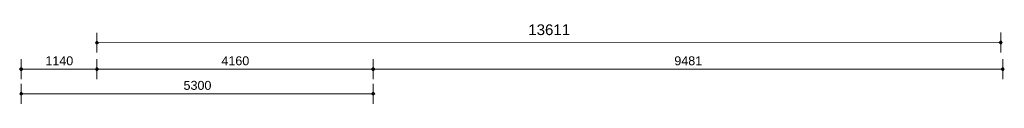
# Model space of a CAD drawing. Extents: x -294884 to 286267, y 0 to 1429765.
# Tile 139 of 178: x -93380 to -78552, y 1120135 to 1121331. Entities that reach past the tile are written whole.
import ezdxf

# ---------------------------------------------------------------- set-up
doc = ezdxf.new("R2010")
doc.units = 0
doc.header["$MEASUREMENT"] = 0
for name, color, linetype in [('A-0030-STRAMIEN', 1, 'Continuous'), ('A-0038-STR-MAATLIJN', 1, 'Continuous'), ('A-1130-TXT+MT-BE', 1, 'Continuous')]:
    doc.layers.add(name, color=color, linetype=linetype)
doc.dimstyles.new('@D00GM', dxfattribs={"dimtxt": 135, "dimasz": 1, "dimexe": 0.18, "dimexo": 0.0625, "dimgap": 13.5, "dimtad": 1, "dimdec": 0, "dimzin": 0, "dimdsep": 46, "dimtxsty": 'Standard', "dimblk": '^SD00____100_10', "dimcen": 0.09, "dimse1": 1, "dimse2": 1, "dimclrd": 1, "dimadec": 0, "dimazin": 0, "dimtfac": 1, "dimtdec": 4, "dimtmove": 0, "dimatfit": 3, "dimfxl": 0, "dimtolj": 1, "dimtzin": 0, "dimlwd": 13, "dimarcsym": 0})

# ---------------------------------------------------------------- blocks, each defined once
blk = doc.blocks.new('*D')
at = {"color": 1, "linetype": 'Continuous', "lineweight": 13}
for points in [[(62927, 114665), (63143, 119960)], [(63293, 119954), (62993, 119966)], [(79682, 118845), (79383, 118875)], [(79499, 118522), (79533, 118860)], [(78427, 113303), (78957, 118577)], [(79106, 118562), (78808, 118592)], [(79148, 115040), (79499, 118522)], [(79648, 118507), (79349, 118537)], [(79648, 118507), (79349, 118537)], [(78968, 113249), (79148, 115040)], [(79298, 115025), (78999, 115055)], [(79298, 115025), (78999, 115055)], [(63077, 114659), (62777, 114671)], [(78576, 113288), (78278, 113318)], [(79118, 113234), (78819, 113264)], [(79118, 113234), (78819, 113264)], [(78934, 112910), (78968, 113249)], [(79084, 112895), (78785, 112925)], [(-122398, 58428), (-122398, 58128)], [(-117098, 58425), (-117098, 58125)], [(-117098, 58275), (-122398, 58278)], [(26619, -2220), (26619, -1920)], [(26619, -2220), (26619, -1920)], [(31919, -2220), (31919, -1920)], [(31919, -2220), (31919, -1920)], [(26619, -2070), (31919, -2070)], [(26619, -2070), (31919, -2070)], [(117098, -58425), (117098, -58125)], [(122398, -58428), (122398, -58128)], [(117098, -58275), (122398, -58278)]]:
    blk.add_lwpolyline(points, dxfattribs=at)
at = {"color": 7, "linetype": 'Continuous', "lineweight": 18}
for points in [[(63166, 119959), (63144, 119983), (63120, 119961), (63142, 119937)], [(79555, 118858), (79535, 118883), (79510, 118863), (79530, 118838)], [(78980, 118574), (78960, 118599), (78934, 118579), (78955, 118554)], [(79521, 118520), (79501, 118545), (79476, 118524), (79496, 118499)], [(79521, 118520), (79501, 118545), (79476, 118524), (79496, 118499)], [(79171, 115037), (79151, 115063), (79126, 115042), (79146, 115017)], [(79171, 115037), (79151, 115063), (79126, 115042), (79146, 115017)], [(62950, 114664), (62928, 114688), (62904, 114666), (62926, 114642)], [(78450, 113301), (78429, 113326), (78404, 113305), (78425, 113280)], [(78991, 113246), (78971, 113272), (78945, 113251), (78966, 113226)], [(78991, 113246), (78971, 113272), (78945, 113251), (78966, 113226)], [(78957, 112908), (78937, 112933), (78911, 112913), (78932, 112888)], [(-122398, 58301), (-122421, 58278), (-122398, 58255), (-122375, 58278)], [(-117098, 58298), (-117121, 58275), (-117098, 58252), (-117075, 58275)], [(26619, -2093), (26642, -2070), (26619, -2047), (26596, -2070)], [(26619, -2093), (26642, -2070), (26619, -2047), (26596, -2070)], [(31919, -2093), (31942, -2070), (31919, -2047), (31896, -2070)], [(31919, -2093), (31942, -2070), (31919, -2047), (31896, -2070)], [(117098, -58298), (117121, -58275), (117098, -58252), (117075, -58275)], [(122398, -58301), (122421, -58278), (122398, -58255), (122375, -58278)]]:
    blk.add_lwpolyline(points, close=True, dxfattribs=at)
at = {"layer": 'A-0030-STRAMIEN', "color": 1, "linetype": 'Continuous', "lineweight": 13}
for points in [[(139855, 104285), (140818, 109496)], [(140965, 109469), (140670, 109524)], [(140003, 104257), (139708, 104312)], [(150193, -2166), (150193, -1866)], [(155493, -2166), (155493, -1866)], [(150193, -2016), (155493, -2016)], [(162027, -30782), (162027, -31082)], [(167327, -30782), (167327, -31082)], [(167327, -30932), (162027, -30932)]]:
    blk.add_lwpolyline(points, dxfattribs=at)
at = {"layer": 'A-0030-STRAMIEN', "color": 7, "linetype": 'Continuous', "lineweight": 18}
for points in [[(140840, 109492), (140822, 109519), (140795, 109501), (140814, 109474)], [(139878, 104280), (139859, 104307), (139833, 104289), (139851, 104262)], [(150193, -2039), (150216, -2016), (150193, -1993), (150170, -2016)], [(155493, -2039), (155516, -2016), (155493, -1993), (155470, -2016)], [(162027, -30909), (162004, -30932), (162027, -30955), (162050, -30932)], [(167327, -30909), (167304, -30932), (167327, -30955), (167350, -30932)]]:
    blk.add_lwpolyline(points, close=True, dxfattribs=at)
at = {"layer": 'A-0038-STR-MAATLIJN', "color": 1, "linetype": 'Continuous', "lineweight": 13}
for points in [[(54211, 116191), (54774, 129790)], [(54924, 129784), (54624, 129797)], [(93531, 103792), (95230, 122696)], [(95379, 122683), (95080, 122709)], [(54361, 116185), (54061, 116197)], [(132939, 106441), (134733, 116156)], [(134881, 116129), (134586, 116184)], [(141660, 114881), (141365, 114935)], [(140523, 109551), (141512, 114908)], [(139716, 105182), (140523, 109551)], [(140670, 109524), (140375, 109578)], [(140670, 109524), (140375, 109578)], [(133086, 106414), (132791, 106468)], [(139560, 104339), (139716, 105182)], [(139863, 105155), (139568, 105209)], [(139863, 105155), (139568, 105209)], [(139708, 104312), (139413, 104366)], [(93680, 103778), (93382, 103805)], [(58982, 102621), (58994, 102921)], [(58988, 102771), (64711, 102534)], [(64705, 102384), (64717, 102684)], [(136364, 96015), (136419, 96310)], [(136392, 96163), (141960, 95134)], [(141932, 94987), (141987, 95282)], [(98404, 84548), (98430, 84847)], [(98417, 84697), (105364, 84073)], [(105351, 83924), (105378, 84222)], [(27759, -1151), (27759, -1451)], [(41370, -1148), (41370, -1448)], [(80074, -1152), (80074, -1452)], [(99055, -1148), (99055, -1448)], [(151050, -1420), (151050, -1120)], [(160941, -1420), (160941, -1120)], [(41370, -1298), (27759, -1301)], [(99055, -1298), (80074, -1302)], [(151050, -1270), (160941, -1270)], [(150193, -1866), (150193, -1566)], [(151050, -1866), (151050, -1566)], [(151050, -1866), (151050, -1566)], [(155493, -1866), (155493, -1566)], [(155493, -1866), (155493, -1566)], [(160941, -1866), (160941, -1566)], [(150193, -1716), (151050, -1716)], [(151050, -1716), (155493, -1716)], [(155493, -1716), (160941, -1716)], [(163921, -1933), (163921, -1633)], [(167496, -1933), (167496, -1633)], [(85620, -2081), (85620, -1781)], [(85620, -2081), (85620, -1781)], [(163921, -1783), (167496, -1783)], [(87964, -2761), (87964, -2461)], [(89764, -2761), (89764, -2461)], [(89764, -2761), (89764, -2461)], [(93264, -2761), (93264, -2461)], [(87964, -2611), (89764, -2611)], [(89764, -2611), (93264, -2611)], [(16419, -29459), (16419, -29759)], [(30030, -29462), (30030, -29762)], [(85801, -29491), (85801, -29791)], [(104781, -29495), (104781, -29795)], [(16419, -29609), (30030, -29612)], [(85801, -29641), (104781, -29645)], [(156589, -30203), (156589, -29903)], [(166470, -30203), (166470, -29903)], [(166470, -30053), (156589, -30053)], [(91591, -30907), (91591, -30607)], [(95091, -30907), (95091, -30607)], [(95091, -30907), (95091, -30607)], [(96891, -30907), (96891, -30607)], [(95091, -30757), (91591, -30757)], [(96891, -30757), (95091, -30757)]]:
    blk.add_lwpolyline(points, dxfattribs=at)
at = {"layer": 'A-0038-STR-MAATLIJN', "color": 7, "linetype": 'Continuous', "lineweight": 18}
for points in [[(54797, 129790), (54775, 129813), (54751, 129791), (54773, 129768)], [(95253, 122694), (95232, 122719), (95207, 122698), (95228, 122673)], [(54234, 116190), (54212, 116214), (54188, 116192), (54210, 116168)], [(134756, 116152), (134737, 116179), (134711, 116161), (134729, 116134)], [(141535, 114904), (141516, 114930), (141490, 114912), (141508, 114885)], [(140545, 109547), (140527, 109574), (140500, 109555), (140519, 109528)], [(140545, 109547), (140527, 109574), (140500, 109555), (140519, 109528)], [(132961, 106437), (132943, 106463), (132916, 106445), (132934, 106418)], [(139738, 105178), (139720, 105205), (139693, 105186), (139712, 105159)], [(139738, 105178), (139720, 105205), (139693, 105186), (139712, 105159)], [(139583, 104335), (139564, 104362), (139538, 104343), (139556, 104317)], [(93554, 103790), (93533, 103815), (93508, 103794), (93529, 103769)], [(58987, 102748), (59011, 102770), (58989, 102794), (58965, 102772)], [(64710, 102511), (64734, 102533), (64712, 102557), (64688, 102535)], [(136387, 96140), (136414, 96158), (136396, 96185), (136369, 96167)], [(141956, 95112), (141982, 95130), (141964, 95157), (141937, 95138)], [(98415, 84674), (98440, 84695), (98419, 84720), (98394, 84699)], [(105362, 84050), (105387, 84071), (105366, 84096), (105342, 84075)], [(27759, -1278), (27736, -1301), (27759, -1324), (27782, -1301)], [(41370, -1275), (41347, -1298), (41370, -1321), (41393, -1298)], [(80074, -1279), (80051, -1302), (80074, -1325), (80097, -1302)], [(99055, -1275), (99032, -1298), (99055, -1321), (99078, -1298)], [(151050, -1293), (151073, -1270), (151050, -1247), (151027, -1270)], [(160941, -1293), (160964, -1270), (160941, -1247), (160918, -1270)], [(150193, -1739), (150216, -1716), (150193, -1693), (150170, -1716)], [(151050, -1739), (151073, -1716), (151050, -1693), (151027, -1716)], [(151050, -1739), (151073, -1716), (151050, -1693), (151027, -1716)], [(155493, -1739), (155516, -1716), (155493, -1693), (155470, -1716)], [(155493, -1739), (155516, -1716), (155493, -1693), (155470, -1716)], [(160941, -1739), (160964, -1716), (160941, -1693), (160918, -1716)], [(163921, -1806), (163944, -1783), (163921, -1760), (163898, -1783)], [(167496, -1806), (167519, -1783), (167496, -1760), (167473, -1783)], [(85620, -1954), (85643, -1931), (85620, -1908), (85597, -1931)], [(85620, -1954), (85643, -1931), (85620, -1908), (85597, -1931)], [(87964, -2634), (87987, -2611), (87964, -2588), (87941, -2611)], [(89764, -2634), (89787, -2611), (89764, -2588), (89741, -2611)], [(89764, -2634), (89787, -2611), (89764, -2588), (89741, -2611)], [(93264, -2634), (93287, -2611), (93264, -2588), (93241, -2611)], [(16419, -29586), (16442, -29609), (16419, -29632), (16396, -29609)], [(30030, -29589), (30053, -29612), (30030, -29635), (30007, -29612)], [(85801, -29618), (85824, -29641), (85801, -29664), (85778, -29641)], [(104781, -29622), (104804, -29645), (104781, -29668), (104758, -29645)], [(156589, -30076), (156566, -30053), (156589, -30030), (156612, -30053)], [(166470, -30076), (166447, -30053), (166470, -30030), (166492, -30053)], [(91591, -30780), (91568, -30757), (91591, -30734), (91614, -30757)], [(95091, -30780), (95068, -30757), (95091, -30734), (95114, -30757)], [(95091, -30780), (95068, -30757), (95091, -30734), (95114, -30757)], [(96891, -30780), (96868, -30757), (96891, -30734), (96914, -30757)]]:
    blk.add_lwpolyline(points, close=True, dxfattribs=at)
at = {"layer": 'A-0038-STR-MAATLIJN', "color": 1, "linetype": 'Continuous'}
blk.add_point((85620, -1931), dxfattribs=at)
at = {"layer": 'A-1130-TXT+MT-BE', "color": 1, "linetype": 'Continuous', "lineweight": 13}
for points in [[(62774, 119975), (63160, 129448)], [(63310, 129442), (63010, 129455)], [(62604, 115818), (62774, 119975)], [(62923, 119969), (62624, 119981)], [(62923, 119969), (62624, 119981)], [(62754, 115812), (62454, 115824)], [(62754, 115812), (62454, 115824)], [(62558, 114679), (62604, 115818)], [(62708, 114673), (62408, 114685)], [(-131879, 58064), (-131879, 57764)], [(-122398, 58058), (-122398, 57758)], [(-122398, 58058), (-122398, 57758)], [(-118237, 58056), (-118237, 57756)], [(-118237, 58056), (-118237, 57756)], [(-117097, 58055), (-117097, 57755)], [(-122398, 57908), (-131879, 57914)], [(-118237, 57906), (-122398, 57908)], [(-117097, 57905), (-118237, 57906)], [(26618, -1850), (26618, -1550)], [(27759, -1850), (27759, -1550)], [(27759, -1850), (27759, -1550)], [(31919, -1850), (31919, -1550)], [(31919, -1850), (31919, -1550)], [(41400, -1850), (41400, -1550)], [(26618, -1700), (27759, -1700)], [(27759, -1700), (31919, -1700)], [(31919, -1700), (41400, -1700)], [(25452, -30820), (25452, -30520)], [(30752, -30820), (30752, -30520)], [(25452, -30670), (30752, -30670)], [(71110, -33871), (70810, -33871)], [(70960, -34871), (70960, -33871)], [(115190, -33871), (114890, -33871)], [(115040, -34871), (115040, -33871)], [(71110, -34871), (70810, -34871)], [(115190, -34871), (114890, -34871)], [(117097, -58055), (117097, -57755)], [(118237, -58056), (118237, -57756)], [(118237, -58056), (118237, -57756)], [(122398, -58058), (122398, -57758)], [(122398, -58058), (122398, -57758)], [(131879, -58064), (131879, -57764)], [(117097, -57905), (118237, -57906)], [(118237, -57906), (122398, -57908)], [(122398, -57908), (131879, -57914)]]:
    blk.add_lwpolyline(points, dxfattribs=at)
at = {"layer": 'A-1130-TXT+MT-BE', "color": 7, "linetype": 'Continuous', "lineweight": 18}
for points in [[(63183, 129448), (63161, 129471), (63137, 129449), (63159, 129426)], [(62797, 119974), (62774, 119998), (62751, 119976), (62773, 119952)], [(62797, 119974), (62774, 119998), (62751, 119976), (62773, 119952)], [(62627, 115817), (62605, 115841), (62581, 115819), (62603, 115795)], [(62627, 115817), (62605, 115841), (62581, 115819), (62603, 115795)], [(62581, 114678), (62559, 114702), (62535, 114680), (62557, 114656)], [(-131879, 57937), (-131902, 57914), (-131879, 57891), (-131856, 57914)], [(-122398, 57931), (-122421, 57908), (-122398, 57885), (-122375, 57908)], [(-122398, 57931), (-122421, 57908), (-122398, 57885), (-122375, 57908)], [(-118237, 57929), (-118260, 57906), (-118237, 57883), (-118214, 57906)], [(-118237, 57929), (-118260, 57906), (-118237, 57883), (-118214, 57906)], [(-117097, 57928), (-117120, 57905), (-117097, 57882), (-117074, 57905)], [(26618, -1723), (26641, -1700), (26618, -1677), (26595, -1700)], [(27759, -1723), (27782, -1700), (27759, -1677), (27736, -1700)], [(27759, -1723), (27782, -1700), (27759, -1677), (27736, -1700)], [(31919, -1723), (31942, -1700), (31919, -1677), (31896, -1700)], [(31919, -1723), (31942, -1700), (31919, -1677), (31896, -1700)], [(41400, -1723), (41423, -1700), (41400, -1677), (41377, -1700)], [(25452, -30693), (25475, -30670), (25452, -30647), (25429, -30670)], [(30752, -30693), (30775, -30670), (30752, -30647), (30729, -30670)], [(70982, -33871), (70960, -33848), (70937, -33871), (70960, -33894)], [(115063, -33871), (115040, -33848), (115017, -33871), (115040, -33894)], [(70982, -34871), (70960, -34848), (70937, -34871), (70960, -34894)], [(115063, -34871), (115040, -34848), (115017, -34871), (115040, -34894)], [(117097, -57928), (117120, -57905), (117097, -57882), (117074, -57905)], [(118237, -57929), (118260, -57906), (118237, -57883), (118214, -57906)], [(118237, -57929), (118260, -57906), (118237, -57883), (118214, -57906)], [(122398, -57931), (122421, -57908), (122398, -57885), (122375, -57908)], [(122398, -57931), (122421, -57908), (122398, -57885), (122375, -57908)], [(131879, -57937), (131902, -57914), (131879, -57891), (131856, -57914)]]:
    blk.add_lwpolyline(points, close=True, dxfattribs=at)
at = {"color": 7, "linetype": 'Continuous', "char_height": 135, "attachment_point": 7, "line_spacing_factor": 0.933333}
for s, insert, rotation in [('{\\fArial|b0|i0|c12|p0;340}', (79443, 118543), 84.2582), ('{\\fArial|b0|i0|c12|p0;5300}', (62969, 117109), 87.6654), ('{\\fArial|b0|i0|c12|p0;3500}', (79246, 116581), 84.2577), ('{\\fArial|b0|i0|c12|p0;5300}', (78614, 115740), 84.2577), ('{\\fArial|b0|i0|c12|p0;1800}', (78980, 113945), 84.2577), ('{\\fArial|b0|i0|c12|p0;340}', (78879, 112931), 84.2582), ('{\\fArial|b0|i0|c12|p0;5300}', (-119954, 58369), 359.9654), ('{\\fArial|b0|i0|c12|p0;5300}', (119541, -58219), 359.9654)]:
    blk.add_mtext(s, dxfattribs=dict(at, insert=insert, rotation=rotation))
at = {"color": 7, "linetype": 'Continuous', "insert": (29063, -2013), "char_height": 135, "attachment_point": 7, "line_spacing_factor": 0.933333}
blk.add_mtext('{\\fArial|b0|i0|c12|p0;5300}', dxfattribs=at)
blk.add_mtext('{\\fArial|b0|i0|c12|p0;5300}', dxfattribs=at)
at = {"layer": 'A-0030-STRAMIEN', "color": 7, "linetype": 'Continuous', "insert": (140224, 106660), "char_height": 162, "attachment_point": 7, "rotation": 79.5354, "line_spacing_factor": 0.933333}
blk.add_mtext('{\\fArial|b0|i0|c12|p0;5300}', dxfattribs=at)
at = {"layer": 'A-0030-STRAMIEN', "color": 7, "linetype": 'Continuous', "char_height": 162, "attachment_point": 7, "line_spacing_factor": 0.933333}
for insert in [(152596, -1947), (164429, -30821)]:
    blk.add_mtext('{\\fArial|b0|i0|c12|p0;5300}', dxfattribs=dict(at, insert=insert))
at = {"layer": 'A-0038-STR-MAATLIJN', "color": 7, "linetype": 'Continuous', "char_height": 162, "attachment_point": 7, "line_spacing_factor": 0.933333}
for s, insert, rotation in [('{\\fArial|b0|i0|c12|p0;13611}', (54411, 122684), 87.6307), ('{\\fArial|b0|i0|c12|p0;18980}', (94284, 112942), 84.865), ('{\\fArial|b0|i0|c12|p0;5448}', (140905, 111999), 79.5354), ('{\\fArial|b0|i0|c12|p0;9880}', (133723, 111068), 79.535), ('{\\fArial|b0|i0|c12|p0;4443}', (140007, 107136), 79.5354), ('{\\fArial|b0|i0|c12|p0;857}', (139536, 104591), 79.5354), ('{\\fArial|b0|i0|c12|p0;5728}', (61605, 102732), 357.6307), ('{\\fArial|b0|i0|c12|p0;5662}', (138945, 95761), 349.535), ('{\\fArial|b0|i0|c12|p0;6975}', (101650, 84476), 354.865), ('{\\fArial|b0|i0|c12|p0;13611}', (34255, -1189), 0.011), ('{\\fArial|b0|i0|c12|p0;18980}', (89255, -1189), 0.011), ('{\\fArial|b0|i0|c12|p0;9890}', (155748, -1201), 0), ('{\\fArial|b0|i0|c12|p0;13611}', (22915, -29499), 359.989), ('{\\fArial|b0|i0|c12|p0;18980}', (94982, -29532), 359.989), ('{\\fArial|b0|i0|c12|p0;9880}', (161282, -29984), 360)]:
    blk.add_mtext(s, dxfattribs=dict(at, insert=insert, rotation=rotation))
for s, insert in [('{\\fArial|b0|i0|c12|p0;857}', (150436, -1647)), ('{\\fArial|b0|i0|c12|p0;4443}', (153024, -1647)), ('{\\fArial|b0|i0|c12|p0;5448}', (157970, -1647)), ('{\\fArial|b0|i0|c12|p0;3575}', (165461, -1714)), ('{\\fArial|b0|i0|c12|p0;1800}', (88617, -2542)), ('{\\fArial|b0|i0|c12|p0;3500}', (91267, -2542)), ('{\\fArial|b0|i0|c12|p0;3500}', (93094, -30688)), ('{\\fArial|b0|i0|c12|p0;1800}', (95744, -30688))]:
    blk.add_mtext(s, dxfattribs=dict(at, insert=insert))
at = {"layer": 'A-1130-TXT+MT-BE', "color": 7, "linetype": 'Continuous', "char_height": 135, "attachment_point": 7, "line_spacing_factor": 0.933333}
for s, insert, rotation in [('{\\fArial|b0|i0|c12|p0;9481}', (62901, 124508), 87.6653), ('{\\fArial|b0|i0|c12|p0;4160}', (62623, 117693), 87.6653), ('{\\fArial|b0|i0|c12|p0;1140}', (62515, 115045), 87.6653), ('{\\fArial|b0|i0|c12|p0;9481}', (-127344, 58004), 359.9653), ('{\\fArial|b0|i0|c12|p0;4160}', (-120524, 58000), 359.9653), ('{\\fArial|b0|i0|c12|p0;1140}', (-117873, 57998), 359.9653), ('{\\fArial|b0|i0|c12|p0;1140}', (26982, -1643), 360), ('{\\fArial|b0|i0|c12|p0;4160}', (29633, -1643), 360), ('{\\fArial|b0|i0|c12|p0;9481}', (36454, -1643), 360), ('{\\fArial|b0|i0|c12|p0;1000}', (70902, -34578), 90), ('{\\fArial|b0|i0|c12|p0;1000}', (114982, -34578), 90), ('{\\fArial|b0|i0|c12|p0;1140}', (117461, -57848), 359.9654), ('{\\fArial|b0|i0|c12|p0;4160}', (120111, -57849), 359.9654), ('{\\fArial|b0|i0|c12|p0;9481}', (126932, -57853), 359.9654)]:
    blk.add_mtext(s, dxfattribs=dict(at, insert=insert, rotation=rotation))
at = {"layer": 'A-1130-TXT+MT-BE', "color": 7, "linetype": 'Continuous', "insert": (27896, -30612), "char_height": 135, "attachment_point": 7, "line_spacing_factor": 0.933333}
blk.add_mtext('{\\fArial|b0|i0|c12|p0;5300}', dxfattribs=at)
blk = doc.blocks.new('^SD00____100_10')
at = {"layer": 'A-1130-TXT+MT-BE', "color": 1, "linetype": 'Continuous', "lineweight": 13}
blk.add_lwpolyline([(0, -150), (0, 150)], dxfattribs=at)
at = {"layer": 'A-1130-TXT+MT-BE', "color": 7, "linetype": 'Continuous', "lineweight": 18}
blk.add_lwpolyline([(0, -23), (23, 0), (0, 23), (-23, 0)], close=True, dxfattribs=at)
blk = doc.blocks.new('M-NIEUW_265')
at = {"color": 7, "linetype": 'Continuous'}
dim = blk.add_linear_dim(base=(122397.7, -58278.2), p1=(117097.7, -58275), p2=(122397.7, -58278.2), angle=56.55508, dimstyle='@D00GM', override={"dimpost": '{\\fArial|b0|i0|c12|p0;<>}'}, dxfattribs=at)
dim.commit()
dim.dimension.update_dxf_attribs({"geometry": '*D', "text_midpoint": (119747.7, -58276.6)})
at = {"layer": 'A-1130-TXT+MT-BE', "color": 7, "linetype": 'Continuous'}
for base, p1, p2, middle in [((118237.3, -57905.7), (117096, -59398.9), (118237.3, -57905.7), (117667.1, -57905.3)), ((122397.7, -57908.2), (118237.3, -57905.7), (122396.9, -59149.1), (120317.5, -57906.9)), ((131878.9, -57913.9), (122396.9, -59149.1), (131878.9, -57913.9), (127138.3, -57911))]:
    dim = blk.add_linear_dim(base=base, p1=p1, p2=p2, angle=56.55506, dimstyle='@D00GM', override={"dimpost": '{\\fArial|b0|i0|c12|p0;<>}'}, dxfattribs=at)
    dim.commit()
    dim.dimension.update_dxf_attribs({"geometry": '*D', "text_midpoint": middle})

msp = doc.modelspace()

# ---------------------------------------------------------------- block references
msp.add_blockref('M-NIEUW_265', (-119975, 1122355))

doc.saveas('drawing.dxf')
